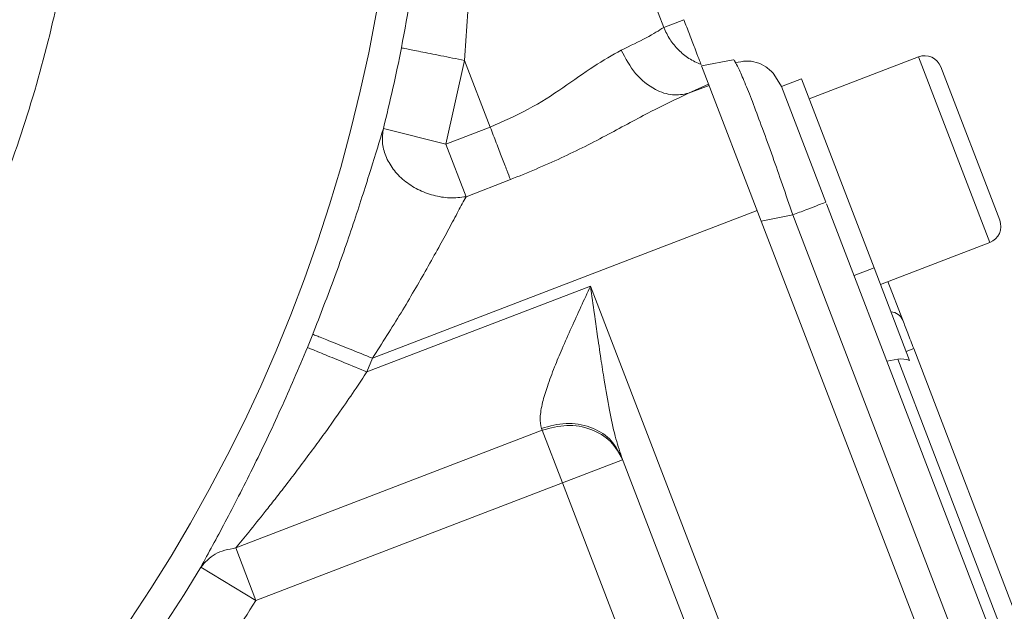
# Model space of a CAD drawing. Header units: inches. Extents: x 0.3 to 33.9, y 0.2 to 21.7.
# Tile 7 of 28: x 8.9 to 10.7, y 8.8 to 9.9. Entities that reach past the tile are written whole.
import ezdxf

# ---------------------------------------------------------------- set-up
doc = ezdxf.new("R2010")
doc.units = ezdxf.units.IN
doc.header["$MEASUREMENT"] = 0
doc.layers.add('SLD-0', color=7, linetype='Continuous', lineweight=15)
doc.styles.add('SLDTEXTSTYLE0', font='TXT', dxfattribs={"width": 0.75})
doc.dimstyles.new('SLDDIMSTYLE0', dxfattribs={"dimtxt": 0.25, "dimasz": 0.13, "dimexe": 0, "dimexo": 0.0625, "dimgap": 0.0625, "dimtad": 0, "dimtih": 1, "dimtoh": 1, "dimdec": 4, "dimrnd": 1e-09, "dimzin": 12, "dimdsep": 46, "dimtxsty": 'SLDTEXTSTYLE0', "dimsah": 1, "dimcen": 0.09, "dimadec": 0, "dimazin": 3, "dimtfac": 1, "dimtdec": 4, "dimtofl": 0, "dimtmove": 0, "dimatfit": 3, "dimfxl": 1, "dimfrac": 2, "dimtolj": 1, "dimtzin": 12, "dimarcsym": 0})
doc.dimstyles.new('SLDDIMSTYLE1', dxfattribs={"dimtxt": 0.25, "dimasz": 0.13, "dimexe": 0, "dimexo": 0.0625, "dimgap": 0.0625, "dimtad": 0, "dimtih": 1, "dimtoh": 1, "dimdec": 4, "dimrnd": 1e-09, "dimzin": 4, "dimdsep": 46, "dimtxsty": 'SLDTEXTSTYLE0', "dimsah": 1, "dimcen": 0.09, "dimadec": 0, "dimazin": 1, "dimtfac": 1, "dimtdec": 4, "dimtofl": 0, "dimtmove": 0, "dimatfit": 3, "dimfxl": 1, "dimfrac": 2, "dimtolj": 1, "dimtzin": 12, "dimarcsym": 0})

# ---------------------------------------------------------------- blocks, each defined once
blk = doc.blocks.new('*D9')
at = {"layer": 'SLD-0'}
for p, q in [((6.6938, 13.5153), (14.6169, 13.5153)), ((14.4919, 13.5153), (14.4919, 9.6539)), ((14.0128, 9.2798), (13.9621, 9.2798)), ((13.9621, 9.2798), (13.9621, 8.883)), ((14.971, 9.2798), (15.0218, 9.2798)), ((15.0218, 9.2798), (15.0218, 8.883)), ((13.9621, 8.883), (14.0128, 8.883)), ((15.0218, 8.883), (14.971, 8.883)), ((14.4919, 4.9707), (14.4919, 8.8322)), ((7.9438, 4.9707), (14.6169, 4.9707))]:
    blk.add_line(p, q, dxfattribs=at)
for points in [[(14.4919, 13.5153), (14.4719, 13.3853), (14.5119, 13.3853)], [(14.4919, 4.9707), (14.5119, 5.1007), (14.4719, 5.1007)]]:
    blk.add_solid(points, dxfattribs=at)
at = {"layer": 'SLD-0', "char_height": 0.25, "attachment_point": 1, "style": 'SLDTEXTSTYLE0'}
for s, insert in [('8.54', (14.0671, 9.6529, 0.0039)), ('217.0', (14.0763, 9.2052, 0.0039))]:
    blk.add_mtext(s, dxfattribs=dict(at, insert=insert))
blk = doc.blocks.new('*D10')
at = {"layer": 'SLD-0'}
for p, q in [((6.6938, 13.5153), (12.9634, 13.5153)), ((12.8384, 13.5153), (12.8384, 10.2739)), ((12.3593, 9.8998), (12.3085, 9.8998)), ((12.3085, 9.8998), (12.3085, 9.503)), ((13.3175, 9.8998), (13.3683, 9.8998)), ((13.3683, 9.8998), (13.3683, 9.503)), ((12.3085, 9.503), (12.3593, 9.503)), ((13.3683, 9.503), (13.3175, 9.503)), ((12.8384, 6.2107), (12.8384, 9.4522)), ((11.003, 6.2107), (12.9634, 6.2107))]:
    blk.add_line(p, q, dxfattribs=at)
for points in [[(12.8384, 13.5153), (12.8184, 13.3853), (12.8584, 13.3853)], [(12.8384, 6.2107), (12.8584, 6.3407), (12.8184, 6.3407)]]:
    blk.add_solid(points, dxfattribs=at)
at = {"layer": 'SLD-0', "char_height": 0.25, "attachment_point": 1, "style": 'SLDTEXTSTYLE0'}
for s, insert in [('7.30', (12.4136, 10.2729, 0.0039)), ('185.5', (12.4228, 9.8252, 0.0039))]:
    blk.add_mtext(s, dxfattribs=dict(at, insert=insert))

msp = doc.modelspace()

# ---------------------------------------------------------------- linework, layer by layer
at = {"color": 7, "linetype": 'Continuous', "lineweight": 15}
for p, q in [((9.82297, 10.57993), (10.08911, 9.88662)), ((10.12658, 9.901), (10.08911, 9.88662)), ((9.68353, 9.66938), (9.71859, 9.82516)), ((9.71859, 9.82516), (9.76621, 9.70112)), ((10.15964, 9.81487), (10.21835, 9.82629)), ((10.56343, 9.83171), (10.35991, 9.75358)), ((10.15964, 9.81487), (10.27046, 9.52618)), ((10.71443, 9.52762), (10.60477, 9.8133)), ((10.29422, 9.79983), (10.30826, 9.77652)), ((10.34558, 9.79093), (10.30823, 9.77659)), ((10.34558, 9.79093), (10.48068, 9.43896)), ((10.17261, 9.78111), (10.13539, 9.76399)), ((10.17355, 9.77864), (10.13539, 9.76399)), ((10.30823, 9.77659), (10.39088, 9.56129)), ((9.68353, 9.66938), (9.56724, 9.69868)), ((9.76621, 9.70112), (9.68353, 9.66938)), ((9.68353, 9.66938), (9.7211, 9.5715)), ((9.80378, 9.60324), (9.7211, 9.5715)), ((10.39207, 9.55818), (10.92321, 8.17452)), ((10.26302, 9.54556), (9.54704, 9.27072)), ((10.32916, 9.53759), (10.27046, 9.52618)), ((10.32916, 9.53759), (10.86269, 8.14772)), ((10.27046, 9.52618), (10.81143, 8.11692)), ((10.49251, 9.40816), (10.69603, 9.48628)), ((10.48068, 9.43896), (10.44334, 9.42462)), ((10.48068, 9.43896), (10.54684, 9.26662)), ((9.53669, 9.24526), (9.9528, 9.40498)), ((9.9528, 9.40498), (10.48511, 8.01826)), ((10.50651, 9.41353), (10.53417, 9.34149)), ((10.54045, 9.28326), (10.55445, 9.28864)), ((10.55445, 9.28864), (10.86352, 8.48348)), ((9.53669, 9.24526), (9.54704, 9.27072)), ((10.5045, 9.26529), (10.52485, 9.26892)), ((10.52485, 9.26892), (10.82833, 8.47833)), ((9.29257, 8.91758), (9.86303, 9.13656)), ((9.86163, 9.14021), (9.86303, 9.13656)), ((9.9006, 9.03868), (9.86303, 9.13656)), ((10.01263, 9.08169), (9.9006, 9.03868)), ((10.01056, 9.08708), (10.31532, 8.29316)), ((9.33014, 8.81971), (9.9006, 9.03868)), ((9.9006, 9.03868), (10.20122, 8.25554)), ((9.29257, 8.91758), (9.33014, 8.81971)), ((9.22737, 8.88151), (9.33014, 8.81971))]:
    msp.add_line(p, q, dxfattribs=at)
at = {"color": 8, "linetype": 'Continuous', "lineweight": 15}
msp.add_line((10.69603, 9.48628), (10.56343, 9.83171), dxfattribs=at)
at = {"color": 7, "linetype": 'Continuous', "lineweight": 15}
msp.add_circle((6.64377, 10.43532), 2.95632, dxfattribs=at)
for centre, radius, start, end in [((6.64377, 10.43532), 3.01484, 345.8573, 348.77616), ((10.5749, 9.80183), 0.032, 21, 111), ((10.68456, 9.51616), 0.032, 291, 21), ((10.50925, 9.33008), 0.02741, 24.59171, 84.20844), ((6.64377, 10.43532), 3.00821, 337.63912, 338.14255), ((6.64377, 10.43532), 3.01484, 311.01012, 328.97677)]:
    msp.add_arc(centre, radius, start, end, dxfattribs=at)
msp.add_ellipse((10.53421, 9.22416), major_axis=(-0.01643, 0.04279), ratio=0.9163312, start_param=5.5849628, end_param=6.1086524, dxfattribs=at)
for points, knots in [([(4.2736, 10.43532), (4.2743, 10.47863), (4.2756, 10.55859), (4.28456, 10.66825), (4.29534, 10.75763), (4.30612, 10.82688), (4.31704, 10.88703), (4.32835, 10.94202), (4.34167, 10.99949), (4.3563, 11.0564), (4.37577, 11.12492), (4.39808, 11.19465), (4.42083, 11.25841), (4.43699, 11.30057), (4.44656, 11.32445), (4.45074, 11.3347), (4.45187, 11.33746), (4.45224, 11.33834), (4.45237, 11.33866), (4.45242, 11.33879), (4.45244, 11.33885), (4.47455, 11.39255), (4.52258, 11.4979), (4.60486, 11.64779), (4.67443, 11.75543), (4.72444, 11.8258), (4.75276, 11.86407), (4.78299, 11.90323), (4.8152, 11.94319), (4.84947, 11.98386), (4.88588, 12.02513), (4.92451, 12.06691), (4.96868, 12.11242), (5.01499, 12.15753), (5.05958, 12.19855), (5.09457, 12.2293), (5.11938, 12.25039), (5.15915, 12.28344), (5.22498, 12.33526), (5.33007, 12.40985), (5.44647, 12.48244), (5.55967, 12.544), (5.65324, 12.5891), (5.7198, 12.6181), (5.77054, 12.63879), (5.8176, 12.657), (5.87963, 12.67926), (5.96636, 12.7074), (6.06733, 12.73532), (6.19709, 12.76436), (6.33059, 12.78623), (6.46294, 12.79945), (6.56273, 12.80448), (6.63505, 12.8056), (6.6984, 12.80505), (6.77136, 12.80251), (6.85804, 12.79641), (6.9457, 12.78674), (7.0223, 12.7755), (7.08785, 12.76388), (7.15362, 12.75042), (7.22837, 12.73282), (7.31626, 12.70871), (7.40468, 12.68049), (7.48267, 12.65219), (7.56195, 12.62064), (7.65295, 12.58061), (7.76551, 12.52434), (7.8886, 12.45391), (7.996, 12.38317), (8.07981, 12.32153), (8.13653, 12.27686), (8.1905, 12.23183), (8.25086, 12.17829), (8.32982, 12.10264), (8.41706, 12.00988), (8.50308, 11.90682), (8.57765, 11.8071), (8.63487, 11.72201), (8.67953, 11.64962), (8.71272, 11.59219), (8.74312, 11.53608), (8.77233, 11.4786), (8.80238, 11.41514), (8.83937, 11.33013), (8.87674, 11.23278), (8.90946, 11.13317), (8.93183, 11.05484), (8.95093, 10.97969), (8.97849, 10.85472), (9.0003, 10.70866), (9.0104, 10.57325), (9.01296, 10.5054), (9.01361, 10.47146), (9.01378, 10.45449), (9.01382, 10.446), (9.01384, 10.44176), (9.01384, 10.43964), (9.01384, 10.43858), (9.01384, 10.43805), (9.01384, 10.43778), (9.01384, 10.43765), (9.01384, 10.43758), (9.01384, 10.43755), (9.01384, 10.43753), (9.01384, 10.43752), (9.01384, 10.43752), (9.01384, 10.43752), (9.01384, 10.43752), (9.01384, 10.43752), (9.01385, 10.4284), (9.01371, 10.39931), (9.01235, 10.34037), (9.00797, 10.26014), (9.00021, 10.17662), (8.99043, 10.10007), (8.97958, 10.03138), (8.9668, 9.9635), (8.94339, 9.85631), (8.903, 9.71028), (8.85216, 9.57142), (8.81155, 9.47643), (8.78735, 9.42349), (8.76186, 9.37116), (8.73508, 9.31947), (8.70704, 9.26846), (8.67775, 9.21815), (8.64723, 9.16859), (8.62001, 9.12674), (8.59355, 9.0877), (8.56191, 9.04271), (8.51606, 8.9812), (8.46116, 8.9131), (8.40687, 8.85077), (8.36107, 8.80144), (8.26097, 8.69895), (8.09196, 8.55054), (7.83358, 8.3777), (7.62578, 8.27503), (7.48615, 8.21955), (7.42425, 8.19703), (7.35954, 8.17545), (7.29011, 8.15454), (7.21373, 8.13434), (7.14438, 8.11843), (7.089, 8.10735), (7.04244, 8.09897), (6.99238, 8.09086), (6.9271, 8.08189), (6.85137, 8.07387), (6.77482, 8.0684), (6.70621, 8.06567), (6.64175, 8.06483), (6.57433, 8.06577), (6.49704, 8.06922), (6.39806, 8.07713), (6.30713, 8.08867), (6.23763, 8.10027), (6.20817, 8.10568), (6.19476, 8.10825), (6.18839, 8.10949), (6.18528, 8.1101), (6.18375, 8.1104), (6.18299, 8.11055), (6.18261, 8.11063), (6.18242, 8.11066), (6.18232, 8.11068), (6.18228, 8.11069), (6.18225, 8.1107), (6.18224, 8.1107), (6.18223, 8.1107), (6.18223, 8.1107), (6.18223, 8.1107), (6.18223, 8.1107), (6.17964, 8.11122), (6.16687, 8.11377), (6.13698, 8.11999), (6.08579, 8.1316), (6.01795, 8.1489), (5.94888, 8.16898), (5.88627, 8.18923), (5.83394, 8.20757), (5.78467, 8.22612), (5.74079, 8.24374), (5.69748, 8.26209), (5.65012, 8.28326), (5.59201, 8.31097), (5.51354, 8.35131), (5.43907, 8.39364), (5.38041, 8.42998), (5.3533, 8.44743), (5.34029, 8.45597), (5.33392, 8.46018), (5.33076, 8.46227), (5.3292, 8.46332), (5.32842, 8.46384), (5.32803, 8.4641), (5.32783, 8.46423), (5.32773, 8.4643), (5.32768, 8.46433), (5.32766, 8.46434), (5.32765, 8.46435), (5.32764, 8.46436), (5.32764, 8.46436), (5.32764, 8.46436), (5.29745, 8.48451), (5.21226, 8.54419), (5.0912, 8.64149), (4.98823, 8.73792), (4.92167, 8.80635), (4.87666, 8.8553), (4.83305, 8.9055), (4.79087, 8.9569), (4.75015, 9.00947), (4.71093, 9.06316), (4.67604, 9.11388), (4.64035, 9.16857), (4.59962, 9.23478), (4.55454, 9.31472), (4.51287, 9.3964), (4.48015, 9.46672), (4.44472, 9.54915), (4.40638, 9.6494), (4.36663, 9.77349), (4.3351, 9.89455), (4.31349, 9.99971), (4.29775, 10.09516), (4.28556, 10.19067), (4.2775, 10.28905), (4.27401, 10.37231), (4.27371, 10.41787), (4.2736, 10.43532)], [0, 0, 0, 0, 0.0087239, 0.0161086, 0.0221541, 0.0268605, 0.0302276, 0.0344704, 0.0381688, 0.042114, 0.0463061, 0.0525205, 0.0568604, 0.0599434, 0.0616168, 0.0620446, 0.0621732, 0.0622182, 0.0622358, 0.0622431, 0.0622462, 0.0622486, 0.0739439, 0.0855476, 0.0966701, 0.0997428, 0.1029402, 0.1062623, 0.1097091, 0.1132805, 0.1169768, 0.1207978, 0.1247435, 0.1297528, 0.1338214, 0.1369492, 0.1391362, 0.1403823, 0.147367, 0.1560099, 0.1663351, 0.1749849, 0.1819592, 0.1872579, 0.1896099, 0.1929985, 0.1974239, 0.2028859, 0.2113666, 0.2185191, 0.2296683, 0.2385972, 0.2453056, 0.2497932, 0.2531673, 0.2580692, 0.2644987, 0.2706696, 0.275834, 0.2800951, 0.284081, 0.2893568, 0.295566, 0.3024375, 0.3080524, 0.3122773, 0.3196279, 0.3280754, 0.3376199, 0.3481822, 0.3539662, 0.358577, 0.3627277, 0.3681247, 0.3748305, 0.3847532, 0.3937637, 0.4018621, 0.4098304, 0.4144142, 0.4189982, 0.4231922, 0.4272712, 0.4319862, 0.4373373, 0.4459465, 0.4529858, 0.4584551, 0.4623545, 0.4686073, 0.484234, 0.4920497, 0.4959578, 0.4979119, 0.498889, 0.4993775, 0.4996217, 0.4997439, 0.4998049, 0.4998355, 0.4998507, 0.4998584, 0.4998622, 0.4998641, 0.499865, 0.4998655, 0.4998658, 0.4998659, 0.4998659, 0.499866, 0.499866, 0.501702, 0.5057278, 0.5117419, 0.5178879, 0.5226229, 0.5272889, 0.5318962, 0.5365377, 0.5493931, 0.5623866, 0.5662957, 0.5702047, 0.5741138, 0.5780228, 0.5819318, 0.5858408, 0.5897498, 0.5936587, 0.5958983, 0.5992501, 0.6047403, 0.6113514, 0.6168701, 0.6213902, 0.6249117, 0.6457341, 0.6665564, 0.6873789, 0.6922797, 0.6968263, 0.7006484, 0.7060212, 0.7114327, 0.7165635, 0.7203559, 0.7228101, 0.7260943, 0.7305728, 0.7360848, 0.7414338, 0.7460332, 0.749916, 0.7544214, 0.7596166, 0.7655014, 0.7744229, 0.7780734, 0.7796961, 0.7804567, 0.7808244, 0.781005, 0.7810946, 0.7811391, 0.7811614, 0.7811725, 0.781178, 0.7811808, 0.7811822, 0.7811829, 0.7811832, 0.7811834, 0.7811835, 0.7811835, 0.7811836, 0.7817148, 0.7838084, 0.7873338, 0.7922908, 0.7979109, 0.8018231, 0.8055469, 0.8090822, 0.812429, 0.8150738, 0.8185578, 0.8228808, 0.8280429, 0.8363321, 0.8401309, 0.8419439, 0.8428287, 0.8432657, 0.8434829, 0.8435911, 0.8436452, 0.8436721, 0.8436856, 0.8436924, 0.8436958, 0.8436974, 0.8436983, 0.8436987, 0.8436989, 0.843699, 0.8436991, 0.8510109, 0.8646493, 0.8749495, 0.8794147, 0.8838799, 0.888345, 0.8928102, 0.8972752, 0.9017403, 0.9062052, 0.9096772, 0.9148969, 0.9218644, 0.9281604, 0.9333683, 0.937488, 0.9462347, 0.9549814, 0.9637278, 0.9714276, 0.9766016, 0.9832157, 0.9908216, 0.9964832, 1, 1, 1, 1]), ([(9.60096, 9.8485), (9.61273, 9.91402), (9.63699, 10.04899), (9.65671, 10.25289), (9.66323, 10.43856), (9.65961, 10.60562), (9.64932, 10.75146), (9.63225, 10.8995), (9.61523, 10.99544), (9.60633, 11.04558)], [0, 0, 0, 0, 0.1604667, 0.3305967, 0.4990379, 0.6198561, 0.7490678, 0.8688527, 1, 1, 1, 1]), ([(9.62082, 11.0392), (9.63245, 10.9879), (9.65483, 10.88925), (9.68179, 10.73731), (9.70286, 10.58827), (9.71853, 10.43417), (9.72798, 10.28325), (9.73135, 10.12749), (9.7289, 9.976), (9.72191, 9.8738), (9.71859, 9.82516)], [0, 0, 0, 0, 0.1314258, 0.2527298, 0.3835306, 0.5038664, 0.6338556, 0.7533706, 0.8826329, 1, 1, 1, 1]), ([(10.12658, 9.901), (10.13011, 9.89182), (10.13735, 9.87296), (10.14713, 9.84748), (10.1549, 9.82722), (10.15745, 9.8206), (10.15869, 9.81737)], [0, 0, 0, 0, 0.2432216, 0.5, 0.7567784, 1, 1, 1, 1]), ([(10.08911, 9.88662), (10.07995, 9.88074), (10.06292, 9.8698), (10.02685, 9.85235), (10.01017, 9.84428)], [0, 0, 0, 0, 0.5377652, 1, 1, 1, 1]), ([(10.15869, 9.81737), (10.15094, 9.82093), (10.13571, 9.82792), (10.11619, 9.84423), (10.09986, 9.86364), (10.09269, 9.87896), (10.08911, 9.88662)], [0, 0, 0, 0, 0.2543825, 0.499996, 0.7501601, 1, 1, 1, 1]), ([(10.01017, 9.84428), (9.9934, 9.83485), (9.95979, 9.81595), (9.90238, 9.77449), (9.83872, 9.73296), (9.79032, 9.71171), (9.76621, 9.70112)], [0, 0, 0, 0, 0.2499594, 0.5010574, 0.7514171, 1, 1, 1, 1]), ([(10.01017, 9.84428), (10.01824, 9.82896), (10.03436, 9.7983), (10.07036, 9.77042), (10.1056, 9.75838), (10.12546, 9.76212), (10.13539, 9.76399)], [0, 0, 0, 0, 0.2796397, 0.5592818, 0.7796404, 1, 1, 1, 1]), ([(10.21835, 9.82629), (10.21926, 9.82627), (10.22025, 9.82626), (10.22305, 9.82067), (10.22324, 9.82027)], [0, 0, 0, 0, 0.9293313, 1, 1, 1, 1]), ([(10.29433, 9.79984), (10.28942, 9.80472), (10.27953, 9.81452), (10.26134, 9.82244), (10.2421, 9.8253), (10.22946, 9.82219), (10.22313, 9.82063)], [0, 0, 0, 0, 0.2467404, 0.4963026, 0.7478176, 1, 1, 1, 1]), ([(10.13539, 9.76399), (10.11238, 9.75308), (10.06494, 9.73059), (9.98551, 9.68691), (9.89845, 9.64217), (9.83561, 9.61633), (9.80378, 9.60324)], [0, 0, 0, 0, 0.232024, 0.4782791, 0.7357686, 1, 1, 1, 1]), ([(9.56724, 9.69868), (9.55994, 9.67464), (9.54544, 9.62682), (9.51416, 9.52844), (9.47784, 9.4233), (9.44976, 9.35134), (9.43573, 9.31537)], [0, 0, 0, 0, 0.2526243, 0.5023885, 0.7513072, 1, 1, 1, 1]), ([(9.7211, 9.5715), (9.71093, 9.57032), (9.69101, 9.56802), (9.65999, 9.57313), (9.63088, 9.5841), (9.60506, 9.60099), (9.58446, 9.62247), (9.57068, 9.64704), (9.5639, 9.67325), (9.56613, 9.69021), (9.56724, 9.69868)], [0, 0, 0, 0, 0.1276179, 0.2500215, 0.3747448, 0.5000092, 0.6250099, 0.7499989, 0.8750016, 1, 1, 1, 1]), ([(9.7211, 9.5715), (9.71647, 9.56281), (9.70686, 9.54474), (9.68958, 9.51235), (9.66993, 9.47626), (9.64097, 9.42441), (9.60041, 9.35473), (9.56498, 9.29897), (9.54704, 9.27072)], [0, 0, 0, 0, 0.1128709, 0.2345081, 0.3527033, 0.4808965, 0.737077, 1, 1, 1, 1]), ([(9.86163, 9.14021), (9.86031, 9.14645), (9.85826, 9.15613), (9.86044, 9.17349), (9.86438, 9.19257), (9.87262, 9.21959), (9.88515, 9.25314), (9.90051, 9.28998), (9.91704, 9.32742), (9.93491, 9.36646), (9.94683, 9.39212), (9.9528, 9.40498)], [0, 0, 0, 0, 0.1071364, 0.1663172, 0.2301449, 0.3446963, 0.4772643, 0.5966094, 0.7359943, 0.8677047, 1, 1, 1, 1]), ([(9.9528, 9.40498), (9.9552, 9.38761), (9.95931, 9.35799), (9.96574, 9.31284), (9.97176, 9.27185), (9.9792, 9.22429), (9.98769, 9.176), (9.9975, 9.1273), (10.00643, 9.09979), (10.01056, 9.08708)], [0, 0, 0, 0, 0.1585145, 0.2703719, 0.4129563, 0.5348842, 0.709912, 0.8659978, 1, 1, 1, 1]), ([(9.42578, 9.29088), (9.40938, 9.25216), (9.37653, 9.17459), (9.32415, 9.06476), (9.27115, 8.96172), (9.24201, 8.90833), (9.22737, 8.88151)], [0, 0, 0, 0, 0.2482668, 0.497446, 0.7476115, 1, 1, 1, 1]), ([(9.53669, 9.24526), (9.52997, 9.23515), (9.51453, 9.21197), (9.48822, 9.17364), (9.461, 9.13517), (9.43427, 9.09854), (9.41046, 9.06665), (9.38729, 9.03626), (9.3664, 9.00943), (9.34285, 8.97966), (9.31768, 8.94833), (9.30046, 8.92725), (9.29257, 8.91758)], [0, 0, 0, 0, 0.0833868, 0.1913259, 0.3202676, 0.4103516, 0.5094048, 0.602859, 0.6863926, 0.7600468, 0.8899997, 1, 1, 1, 1]), ([(9.22737, 8.88151), (9.23532, 8.89084), (9.25124, 8.90949), (9.27879, 8.91489), (9.29257, 8.91758)], [0, 0, 0, 0, 0.5000004, 1, 1, 1, 1]), ([(8.70079, 8.06984), (8.77412, 8.13743), (8.93475, 8.28549), (9.14739, 8.53636), (9.27095, 8.72793), (9.33014, 8.81971)], [0, 0, 0, 0, 0.3043751, 0.6667342, 1, 1, 1, 1])]:
    msp.add_open_spline(points, degree=3, knots=knots, dxfattribs=at)
for points in [[(9.60096, 9.8485), (9.60317, 9.84807), (9.6076, 9.84719), (9.635, 9.84175), (9.67335, 9.83414), (9.70351, 9.82815), (9.71859, 9.82516)], [(9.80378, 9.60324), (9.80167, 9.60873), (9.79745, 9.61972), (9.78822, 9.64376), (9.77764, 9.67133), (9.77002, 9.69119), (9.76621, 9.70112)], [(10.39088, 9.56129), (10.38999, 9.56094), (10.3882, 9.56026), (10.37442, 9.55497), (10.35438, 9.54727), (10.33757, 9.54082), (10.32916, 9.53759)], [(10.55445, 9.28864), (10.55066, 9.29853), (10.54306, 9.31833), (10.53713, 9.33377), (10.53417, 9.34149)], [(9.43573, 9.31537), (9.43783, 9.31453), (9.44202, 9.31285), (9.46794, 9.30245), (9.50423, 9.28789), (9.53277, 9.27644), (9.54704, 9.27072)], [(9.53669, 9.24526), (9.52247, 9.25111), (9.49404, 9.2628), (9.45788, 9.27768), (9.43205, 9.2883), (9.42787, 9.29002), (9.42578, 9.29088)], [(9.86163, 9.14021), (9.87686, 9.1444), (9.90733, 9.15278), (9.9529, 9.14476), (9.991, 9.12293), (10.00404, 9.09903), (10.01056, 9.08708)], [(9.86303, 9.13656), (9.87827, 9.14073), (9.90876, 9.14905), (9.95448, 9.14064), (9.99281, 9.11823), (10.00602, 9.09387), (10.01263, 9.08169)]]:
    msp.add_open_spline(points, degree=3, dxfattribs=at)
at = {"color": 8, "linetype": 'Continuous', "lineweight": 15}
msp.add_open_spline([(10.22324, 9.82027), (10.2253, 9.81643), (10.2286, 9.81026), (10.23526, 9.79516), (10.24346, 9.77559), (10.25564, 9.74473), (10.27278, 9.69904), (10.29119, 9.64792), (10.31031, 9.59335), (10.32279, 9.55645), (10.32916, 9.53759)], degree=3, knots=[0, 0, 0, 0, 0.12502385, 0.20060094, 0.27559771, 0.42375825, 0.57192254, 0.72229655, 0.85811131, 1, 1, 1, 1], dxfattribs=at)

# ---------------------------------------------------------------- dimensions: what is measured, and where the dimension line sits
at = {"layer": 'SLD-0'}
for base, p2, dimstyle, picture, middle in [((14.49194, 4.97072), (7.89377, 4.97072), 'SLDDIMSTYLE0', '*D9', (14.49194, 9.24302)), ((12.83839, 6.21072), (10.95298, 6.21072), 'SLDDIMSTYLE1', '*D10', (12.83839, 9.86302))]:
    dim = msp.add_linear_dim(base=base, p1=(6.64377, 13.51532), p2=p2, angle=90, dimstyle=dimstyle, dxfattribs=at)
    dim.commit()
    dim.dimension.update_dxf_attribs({"geometry": picture, "text_midpoint": middle, "dimtype": 160})

doc.saveas('drawing.dxf')
